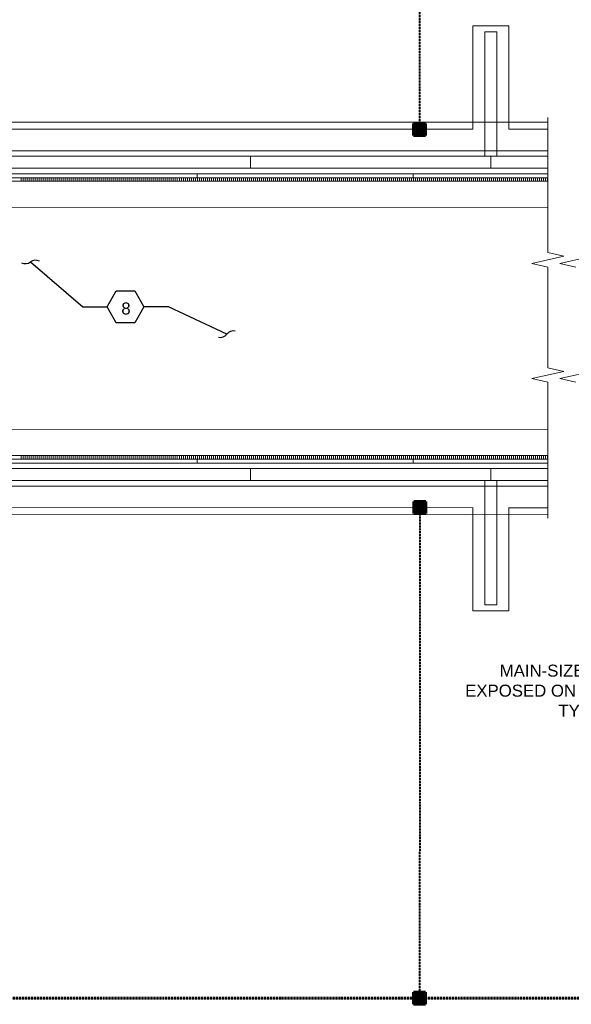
# Model space of a CAD drawing. Header units: inches. Extents: x 0 to 21849, y 0 to 20143.
# Tile 3 of 15: x 2109 to 2660, y 1296 to 2279. Entities that reach past the tile are written whole.
import ezdxf
from ezdxf import colors
from ezdxf.entities.mleader import LeaderData, LeaderLine
from ezdxf.math import Vec2, Vec3

# ---------------------------------------------------------------- set-up
doc = ezdxf.new("R2010")
doc.units = ezdxf.units.IN
doc.header["$MEASUREMENT"] = 0
doc.linetypes.add('DASHED2', pattern=[0.375, 0.25, -0.125])
for name, color, linetype, lineweight in [('E-ANNO-TEXT', 7, 'Continuous', 25), ('E-GRND-CIRC', 95, 'DASHED2', 60), ('E-LPS-ISO', 7, 'DASHED2', 40), ('S-101 Foundation Plan [E-101-A Reference]$0$E-REFERENCE', 253, 'Continuous', 9)]:
    doc.layers.add(name, color=color, linetype=linetype, lineweight=lineweight)
doc.layers.add('G-PLAN-OTLN', color=6, linetype='Continuous', lineweight=35, true_color=0xff00ff)
doc.styles.get("Standard").update_dxf_attribs({"font": 'arial.ttf'})

# ---------------------------------------------------------------- blocks, each defined once
blk = doc.blocks.new('_Integral')
at = {"color": 0, "linetype": 'ByBlock', "lineweight": -2}
for centre, start, end in [((0.445, -0.091), 102, 168), ((-0.445, 0.091), 282, 348)]:
    blk.add_arc(centre, 0.454, start, end, dxfattribs=at)
blk = doc.blocks.new('S-101 Foundation Plan [E-101-A Reference]')
at = {"layer": 'S-101 Foundation Plan [E-101-A Reference]$0$E-REFERENCE', "color": 9}
for p, q in [((306.43, 735.97), (306.43, 839.33)), ((306.43, 839.33), (342.43, 839.33)), ((342.43, 735.96), (342.43, 839.33)), ((318.43, 709.14), (318.43, 833.33)), ((318.43, 833.33), (330.43, 833.33)), ((330.43, 709.14), (330.43, 833.33)), ((381.46, 747.85), (381.46, 633.29)), ((298.93, 742.97), (-395.57, 743.14)), ((298.93, 742.97), (381.46, 743.04)), ((306.43, 735.97), (-311.57, 736.14)), ((381.47, 735.94), (342.43, 735.96)), ((-395.57, 714.64), (318.43, 714.46)), ((381.46, 709.14), (-395.57, 709.14)), ((84.43, 697.14), (84.43, 709.14)), ((318.43, 714.46), (330.43, 714.46)), ((324.43, 697.14), (324.43, 709.14)), ((330.43, 714.46), (381.47, 714.44)), ((-395.57, 697.14), (381.46, 697.14)), ((381.47, 691.44), (-395.57, 691.64)), ((30.93, 691.59), (30.93, 687.64)), ((246.93, 691.59), (246.93, 687.64)), ((381.46, 687.64), (-352.07, 687.64)), ((381.46, 684.14), (-352.07, 684.14)), ((-431.57, 658.14), (381.47, 657.94)), ((381.46, 633.29), (381.46, 612.84)), ((381.46, 612.84), (397.46, 609.21)), ((397.46, 609.21), (365.47, 601.94)), ((365.47, 601.94), (381.46, 598.3)), ((425.47, 609.21), (393.47, 601.94)), ((393.47, 601.94), (409.47, 598.3)), ((381.46, 598.3), (381.46, 525.54)), ((381.46, 525.54), (381.46, 518.27)), ((381.46, 518.27), (381.46, 497.82)), ((397.46, 494.18), (365.47, 486.91)), ((381.46, 497.82), (397.46, 494.18)), ((425.47, 494.18), (393.47, 486.91)), ((365.47, 486.91), (381.46, 483.27)), ((381.46, 483.27), (381.46, 347.56)), ((393.47, 486.91), (409.47, 483.27)), ((381.47, 435.94), (-431.57, 436.14)), ((381.46, 410.14), (-352.07, 410.14)), ((381.46, 406.64), (-352.07, 406.64)), ((30.93, 406.64), (30.93, 402.59)), ((246.93, 406.64), (246.93, 402.59)), ((-395.57, 402.64), (381.47, 402.44)), ((381.46, 397.14), (-395.57, 397.14)), ((84.43, 385.14), (84.43, 397.14)), ((324.43, 385.14), (324.43, 397.14)), ((-395.57, 385.14), (381.46, 385.14)), ((318.43, 385.14), (318.43, 260.95)), ((330.43, 385.14), (330.43, 260.95)), ((318.43, 379.46), (-395.57, 379.64)), ((318.43, 379.46), (330.43, 379.46)), ((381.47, 379.44), (330.43, 379.46)), ((-311.57, 358.14), (306.43, 357.97)), ((306.43, 358.31), (306.43, 254.95)), ((342.43, 358.32), (342.43, 254.95)), ((342.43, 357.96), (381.47, 357.94)), ((298.93, 350.97), (-395.57, 351.14)), ((298.93, 350.97), (381.46, 351.23)), ((318.43, 260.95), (330.43, 260.95)), ((306.43, 254.95), (342.43, 254.95))]:
    blk.add_line(p, q, dxfattribs=at)
at = {"layer": 'S-101 Foundation Plan [E-101-A Reference]$0$E-REFERENCE', "color": 9, "linetype": 'Continuous'}
for p, q in [((-144.82, 684.14), (-144.82, 687.64)), ((-142.82, 684.14), (-142.82, 687.64)), ((-140.82, 684.14), (-140.82, 687.64)), ((-138.82, 684.14), (-138.82, 687.64)), ((-136.82, 684.14), (-136.82, 687.64)), ((-134.82, 684.14), (-134.82, 687.64)), ((-132.82, 684.14), (-132.82, 687.64)), ((-130.82, 684.14), (-130.82, 687.64)), ((-128.82, 684.14), (-128.82, 687.64)), ((-126.82, 684.14), (-126.82, 687.64)), ((-124.82, 684.14), (-124.82, 687.64)), ((-122.82, 684.14), (-122.82, 687.64)), ((-120.82, 684.14), (-120.82, 687.64)), ((-118.82, 684.14), (-118.82, 687.64)), ((-116.82, 684.14), (-116.82, 687.64)), ((-114.82, 684.14), (-114.82, 687.64)), ((-112.82, 684.14), (-112.82, 687.64)), ((-110.82, 684.14), (-110.82, 687.64)), ((-108.82, 684.14), (-108.82, 687.64)), ((-106.82, 684.14), (-106.82, 687.64)), ((-104.82, 684.14), (-104.82, 687.64)), ((-102.82, 684.14), (-102.82, 687.64)), ((-100.82, 684.14), (-100.82, 687.64)), ((-98.82, 684.14), (-98.82, 687.64)), ((-96.82, 684.14), (-96.82, 687.64)), ((-94.82, 684.14), (-94.82, 687.64)), ((-92.82, 684.14), (-92.82, 687.64)), ((-90.82, 684.14), (-90.82, 687.64)), ((-88.82, 684.14), (-88.82, 687.64)), ((-86.82, 684.14), (-86.82, 687.64)), ((-84.82, 684.14), (-84.82, 687.64)), ((-82.82, 684.14), (-82.82, 687.64)), ((-80.82, 684.14), (-80.82, 687.64)), ((-78.82, 684.14), (-78.82, 687.64)), ((-76.82, 684.14), (-76.82, 687.64)), ((-74.82, 684.14), (-74.82, 687.64)), ((-72.82, 684.14), (-72.82, 687.64)), ((-70.82, 684.14), (-70.82, 687.64)), ((-68.82, 684.14), (-68.82, 687.64)), ((-66.82, 684.14), (-66.82, 687.64)), ((-64.82, 684.14), (-64.82, 687.64)), ((-62.82, 684.14), (-62.82, 687.64)), ((-60.82, 684.14), (-60.82, 687.64)), ((-58.82, 684.14), (-58.82, 687.64)), ((-56.82, 684.14), (-56.82, 687.64)), ((-54.82, 684.14), (-54.82, 687.64)), ((-52.82, 684.14), (-52.82, 687.64)), ((-50.82, 684.14), (-50.82, 687.64)), ((-48.82, 684.14), (-48.82, 687.64)), ((-46.82, 684.14), (-46.82, 687.64)), ((-44.82, 684.14), (-44.82, 687.64)), ((-42.82, 684.14), (-42.82, 687.64)), ((-40.82, 684.14), (-40.82, 687.64)), ((-38.82, 684.14), (-38.82, 687.64)), ((-36.82, 684.14), (-36.82, 687.64)), ((-34.82, 684.14), (-34.82, 687.64)), ((-32.82, 684.14), (-32.82, 687.64)), ((-30.82, 684.14), (-30.82, 687.64)), ((-28.82, 684.14), (-28.82, 687.64)), ((-26.82, 684.14), (-26.82, 687.64)), ((-24.82, 684.14), (-24.82, 687.64)), ((-22.82, 684.14), (-22.82, 687.64)), ((-20.82, 684.14), (-20.82, 687.64)), ((-18.82, 684.14), (-18.82, 687.64)), ((-16.82, 684.14), (-16.82, 687.64)), ((-14.82, 684.14), (-14.82, 687.64)), ((-12.82, 684.14), (-12.82, 687.64)), ((-10.82, 684.14), (-10.82, 687.64)), ((-8.82, 684.14), (-8.82, 687.64)), ((-6.82, 684.14), (-6.82, 687.64)), ((-4.82, 684.14), (-4.82, 687.64)), ((-2.82, 684.14), (-2.82, 687.64)), ((-0.82, 684.14), (-0.82, 687.64)), ((1.18, 684.14), (1.18, 687.64)), ((3.18, 684.14), (3.18, 687.64)), ((5.18, 684.14), (5.18, 687.64)), ((7.18, 684.14), (7.18, 687.64)), ((9.18, 684.14), (9.18, 687.64)), ((11.18, 684.14), (11.18, 687.64)), ((13.18, 684.14), (13.18, 687.64)), ((15.18, 684.14), (15.18, 687.64)), ((17.18, 684.14), (17.18, 687.64)), ((19.18, 684.14), (19.18, 687.64)), ((21.18, 684.14), (21.18, 687.64)), ((23.18, 684.14), (23.18, 687.64)), ((25.18, 684.14), (25.18, 687.64)), ((27.18, 684.14), (27.18, 687.64)), ((29.18, 684.14), (29.18, 687.64)), ((31.18, 684.14), (31.18, 687.64)), ((33.18, 684.14), (33.18, 687.64)), ((35.18, 684.14), (35.18, 687.64)), ((37.18, 684.14), (37.18, 687.64)), ((39.18, 684.14), (39.18, 687.64)), ((41.18, 684.14), (41.18, 687.64)), ((43.18, 684.14), (43.18, 687.64)), ((45.18, 684.14), (45.18, 687.64)), ((47.18, 684.14), (47.18, 687.64)), ((49.18, 684.14), (49.18, 687.64)), ((51.18, 684.14), (51.18, 687.64)), ((53.18, 684.14), (53.18, 687.64)), ((55.18, 684.14), (55.18, 687.64)), ((57.18, 684.14), (57.18, 687.64)), ((59.18, 684.14), (59.18, 687.64)), ((61.18, 684.14), (61.18, 687.64)), ((63.18, 684.14), (63.18, 687.64)), ((65.18, 684.14), (65.18, 687.64)), ((67.18, 684.14), (67.18, 687.64)), ((69.18, 684.14), (69.18, 687.64)), ((71.18, 684.14), (71.18, 687.64)), ((73.18, 684.14), (73.18, 687.64)), ((75.18, 684.14), (75.18, 687.64)), ((77.18, 684.14), (77.18, 687.64)), ((79.18, 684.14), (79.18, 687.64)), ((81.18, 684.14), (81.18, 687.64)), ((83.18, 684.14), (83.18, 687.64)), ((85.18, 684.14), (85.18, 687.64)), ((87.18, 684.14), (87.18, 687.64)), ((89.18, 684.14), (89.18, 687.64)), ((91.18, 684.14), (91.18, 687.64)), ((93.18, 684.14), (93.18, 687.64)), ((95.18, 684.14), (95.18, 687.64)), ((97.18, 684.14), (97.18, 687.64)), ((99.18, 684.14), (99.18, 687.64)), ((101.18, 684.14), (101.18, 687.64)), ((103.18, 684.14), (103.18, 687.64)), ((105.18, 684.14), (105.18, 687.64)), ((107.18, 684.14), (107.18, 687.64)), ((109.18, 684.14), (109.18, 687.64)), ((111.18, 684.14), (111.18, 687.64)), ((113.18, 684.14), (113.18, 687.64)), ((115.18, 684.14), (115.18, 687.64)), ((117.18, 684.14), (117.18, 687.64)), ((119.18, 684.14), (119.18, 687.64)), ((121.18, 684.14), (121.18, 687.64)), ((123.18, 684.14), (123.18, 687.64)), ((125.18, 684.14), (125.18, 687.64)), ((127.18, 684.14), (127.18, 687.64)), ((129.18, 684.14), (129.18, 687.64)), ((131.18, 684.14), (131.18, 687.64)), ((133.18, 684.14), (133.18, 687.64)), ((135.18, 684.14), (135.18, 687.64)), ((137.18, 684.14), (137.18, 687.64)), ((139.18, 684.14), (139.18, 687.64)), ((141.18, 684.14), (141.18, 687.64)), ((143.18, 684.14), (143.18, 687.64)), ((145.18, 684.14), (145.18, 687.64)), ((147.18, 684.14), (147.18, 687.64)), ((149.18, 684.14), (149.18, 687.64)), ((151.18, 684.14), (151.18, 687.64)), ((153.18, 684.14), (153.18, 687.64)), ((155.18, 684.14), (155.18, 687.64)), ((157.18, 684.14), (157.18, 687.64)), ((159.18, 684.14), (159.18, 687.64)), ((161.18, 684.14), (161.18, 687.64)), ((163.18, 684.14), (163.18, 687.64)), ((165.18, 684.14), (165.18, 687.64)), ((167.18, 684.14), (167.18, 687.64)), ((169.18, 684.14), (169.18, 687.64)), ((171.18, 684.14), (171.18, 687.64)), ((173.18, 684.14), (173.18, 687.64)), ((175.18, 684.14), (175.18, 687.64)), ((177.18, 684.14), (177.18, 687.64)), ((179.18, 684.14), (179.18, 687.64)), ((181.18, 684.14), (181.18, 687.64)), ((183.18, 684.14), (183.18, 687.64)), ((185.18, 684.14), (185.18, 687.64)), ((187.18, 684.14), (187.18, 687.64)), ((189.18, 684.14), (189.18, 687.64)), ((191.18, 684.14), (191.18, 687.64)), ((193.18, 684.14), (193.18, 687.64)), ((195.18, 684.14), (195.18, 687.64)), ((197.18, 684.14), (197.18, 687.64)), ((199.18, 684.14), (199.18, 687.64)), ((201.18, 684.14), (201.18, 687.64)), ((203.18, 684.14), (203.18, 687.64)), ((205.18, 684.14), (205.18, 687.64)), ((207.18, 684.14), (207.18, 687.64)), ((209.18, 684.14), (209.18, 687.64)), ((211.18, 684.14), (211.18, 687.64)), ((213.18, 684.14), (213.18, 687.64)), ((215.18, 684.14), (215.18, 687.64)), ((217.18, 684.14), (217.18, 687.64)), ((219.18, 684.14), (219.18, 687.64)), ((221.18, 684.14), (221.18, 687.64)), ((223.18, 684.14), (223.18, 687.64)), ((225.18, 684.14), (225.18, 687.64)), ((227.18, 684.14), (227.18, 687.64)), ((229.18, 684.14), (229.18, 687.64)), ((231.18, 684.14), (231.18, 687.64)), ((233.18, 684.14), (233.18, 687.64)), ((235.18, 684.14), (235.18, 687.64)), ((237.18, 684.14), (237.18, 687.64)), ((239.18, 684.14), (239.18, 687.64)), ((241.18, 684.14), (241.18, 687.64)), ((243.18, 684.14), (243.18, 687.64)), ((245.18, 684.14), (245.18, 687.64)), ((247.18, 684.14), (247.18, 687.64)), ((249.18, 684.14), (249.18, 687.64)), ((251.18, 684.14), (251.18, 687.64)), ((253.18, 684.14), (253.18, 687.64)), ((255.18, 684.14), (255.18, 687.64)), ((257.18, 684.14), (257.18, 687.64)), ((259.18, 684.14), (259.18, 687.64)), ((261.18, 684.14), (261.18, 687.64)), ((263.18, 684.14), (263.18, 687.64)), ((265.18, 684.14), (265.18, 687.64)), ((267.18, 684.14), (267.18, 687.64)), ((269.18, 684.14), (269.18, 687.64)), ((271.18, 684.14), (271.18, 687.64)), ((273.18, 684.14), (273.18, 687.64)), ((275.18, 684.14), (275.18, 687.64)), ((277.18, 684.14), (277.18, 687.64)), ((279.18, 684.14), (279.18, 687.64)), ((281.18, 684.14), (281.18, 687.64)), ((283.18, 684.14), (283.18, 687.64)), ((285.18, 684.14), (285.18, 687.64)), ((287.18, 684.14), (287.18, 687.64)), ((289.18, 684.14), (289.18, 687.64)), ((291.18, 684.14), (291.18, 687.64)), ((293.18, 684.14), (293.18, 687.64)), ((295.18, 684.14), (295.18, 687.64)), ((297.18, 684.14), (297.18, 687.64)), ((299.18, 684.14), (299.18, 687.64)), ((301.18, 684.14), (301.18, 687.64)), ((303.18, 684.14), (303.18, 687.64)), ((305.18, 684.14), (305.18, 687.64)), ((307.18, 684.14), (307.18, 687.64)), ((309.18, 684.14), (309.18, 687.64)), ((311.18, 684.14), (311.18, 687.64)), ((313.18, 684.14), (313.18, 687.64)), ((315.18, 684.14), (315.18, 687.64)), ((317.18, 684.14), (317.18, 687.64)), ((319.18, 684.14), (319.18, 687.64)), ((321.18, 684.14), (321.18, 687.64)), ((323.18, 684.14), (323.18, 687.64)), ((325.18, 684.14), (325.18, 687.64)), ((327.18, 684.14), (327.18, 687.64)), ((329.18, 684.14), (329.18, 687.64)), ((331.18, 684.14), (331.18, 687.64)), ((333.18, 684.14), (333.18, 687.64)), ((335.18, 684.14), (335.18, 687.64)), ((337.18, 684.14), (337.18, 687.64)), ((339.18, 684.14), (339.18, 687.64)), ((341.18, 684.14), (341.18, 687.64)), ((343.18, 684.14), (343.18, 687.64)), ((345.18, 684.14), (345.18, 687.64)), ((347.18, 684.14), (347.18, 687.64)), ((349.18, 684.14), (349.18, 687.64)), ((351.18, 684.14), (351.18, 687.64)), ((353.18, 684.14), (353.18, 687.64)), ((355.18, 684.14), (355.18, 687.64)), ((357.18, 684.14), (357.18, 687.64)), ((359.18, 684.14), (359.18, 687.64)), ((361.18, 684.14), (361.18, 687.64)), ((363.18, 684.14), (363.18, 687.64)), ((365.18, 684.14), (365.18, 687.64)), ((367.18, 684.14), (367.18, 687.64)), ((369.18, 684.14), (369.18, 687.64)), ((371.18, 684.14), (371.18, 687.64)), ((373.18, 684.14), (373.18, 687.64)), ((375.18, 684.14), (375.18, 687.64)), ((377.18, 684.14), (377.18, 687.64)), ((379.18, 684.14), (379.18, 687.64)), ((381.18, 684.14), (381.18, 687.64)), ((-144.82, 406.64), (-144.82, 410.14)), ((-142.82, 406.64), (-142.82, 410.14)), ((-140.82, 406.64), (-140.82, 410.14)), ((-138.82, 406.64), (-138.82, 410.14)), ((-136.82, 406.64), (-136.82, 410.14)), ((-134.82, 406.64), (-134.82, 410.14)), ((-132.82, 406.64), (-132.82, 410.14)), ((-130.82, 406.64), (-130.82, 410.14)), ((-128.82, 406.64), (-128.82, 410.14)), ((-126.82, 406.64), (-126.82, 410.14)), ((-124.82, 406.64), (-124.82, 410.14)), ((-122.82, 406.64), (-122.82, 410.14)), ((-120.82, 406.64), (-120.82, 410.14)), ((-118.82, 406.64), (-118.82, 410.14)), ((-116.82, 406.64), (-116.82, 410.14)), ((-114.82, 406.64), (-114.82, 410.14)), ((-112.82, 406.64), (-112.82, 410.14)), ((-110.82, 406.64), (-110.82, 410.14)), ((-108.82, 406.64), (-108.82, 410.14)), ((-106.82, 406.64), (-106.82, 410.14)), ((-104.82, 406.64), (-104.82, 410.14)), ((-102.82, 406.64), (-102.82, 410.14)), ((-100.82, 406.64), (-100.82, 410.14)), ((-98.82, 406.64), (-98.82, 410.14)), ((-96.82, 406.64), (-96.82, 410.14)), ((-94.82, 406.64), (-94.82, 410.14)), ((-92.82, 406.64), (-92.82, 410.14)), ((-90.82, 406.64), (-90.82, 410.14)), ((-88.82, 406.64), (-88.82, 410.14)), ((-86.82, 406.64), (-86.82, 410.14)), ((-84.82, 406.64), (-84.82, 410.14)), ((-82.82, 406.64), (-82.82, 410.14)), ((-80.82, 406.64), (-80.82, 410.14)), ((-78.82, 406.64), (-78.82, 410.14)), ((-76.82, 406.64), (-76.82, 410.14)), ((-74.82, 406.64), (-74.82, 410.14)), ((-72.82, 406.64), (-72.82, 410.14)), ((-70.82, 406.64), (-70.82, 410.14)), ((-68.82, 406.64), (-68.82, 410.14)), ((-66.82, 406.64), (-66.82, 410.14)), ((-64.82, 406.64), (-64.82, 410.14)), ((-62.82, 406.64), (-62.82, 410.14)), ((-60.82, 406.64), (-60.82, 410.14)), ((-58.82, 406.64), (-58.82, 410.14)), ((-56.82, 406.64), (-56.82, 410.14)), ((-54.82, 406.64), (-54.82, 410.14)), ((-52.82, 406.64), (-52.82, 410.14)), ((-50.82, 406.64), (-50.82, 410.14)), ((-48.82, 406.64), (-48.82, 410.14)), ((-46.82, 406.64), (-46.82, 410.14)), ((-44.82, 406.64), (-44.82, 410.14)), ((-42.82, 406.64), (-42.82, 410.14)), ((-40.82, 406.64), (-40.82, 410.14)), ((-38.82, 406.64), (-38.82, 410.14)), ((-36.82, 406.64), (-36.82, 410.14)), ((-34.82, 406.64), (-34.82, 410.14)), ((-32.82, 406.64), (-32.82, 410.14)), ((-30.82, 406.64), (-30.82, 410.14)), ((-28.82, 406.64), (-28.82, 410.14)), ((-26.82, 406.64), (-26.82, 410.14)), ((-24.82, 406.64), (-24.82, 410.14)), ((-22.82, 406.64), (-22.82, 410.14)), ((-20.82, 406.64), (-20.82, 410.14)), ((-18.82, 406.64), (-18.82, 410.14)), ((-16.82, 406.64), (-16.82, 410.14)), ((-14.82, 406.64), (-14.82, 410.14)), ((-12.82, 406.64), (-12.82, 410.14)), ((-10.82, 406.64), (-10.82, 410.14)), ((-8.82, 406.64), (-8.82, 410.14)), ((-6.82, 406.64), (-6.82, 410.14)), ((-4.82, 406.64), (-4.82, 410.14)), ((-2.82, 406.64), (-2.82, 410.14)), ((-0.82, 406.64), (-0.82, 410.14)), ((1.18, 406.64), (1.18, 410.14)), ((3.18, 406.64), (3.18, 410.14)), ((5.18, 406.64), (5.18, 410.14)), ((7.18, 406.64), (7.18, 410.14)), ((9.18, 406.64), (9.18, 410.14)), ((11.18, 406.64), (11.18, 410.14)), ((13.18, 406.64), (13.18, 410.14)), ((15.18, 406.64), (15.18, 410.14)), ((17.18, 406.64), (17.18, 410.14)), ((19.18, 406.64), (19.18, 410.14)), ((21.18, 406.64), (21.18, 410.14)), ((23.18, 406.64), (23.18, 410.14)), ((25.18, 406.64), (25.18, 410.14)), ((27.18, 406.64), (27.18, 410.14)), ((29.18, 406.64), (29.18, 410.14)), ((31.18, 406.64), (31.18, 410.14)), ((33.18, 406.64), (33.18, 410.14)), ((35.18, 406.64), (35.18, 410.14)), ((37.18, 406.64), (37.18, 410.14)), ((39.18, 406.64), (39.18, 410.14)), ((41.18, 406.64), (41.18, 410.14)), ((43.18, 406.64), (43.18, 410.14)), ((45.18, 406.64), (45.18, 410.14)), ((47.18, 406.64), (47.18, 410.14)), ((49.18, 406.64), (49.18, 410.14)), ((51.18, 406.64), (51.18, 410.14)), ((53.18, 406.64), (53.18, 410.14)), ((55.18, 406.64), (55.18, 410.14)), ((57.18, 406.64), (57.18, 410.14)), ((59.18, 406.64), (59.18, 410.14)), ((61.18, 406.64), (61.18, 410.14)), ((63.18, 406.64), (63.18, 410.14)), ((65.18, 406.64), (65.18, 410.14)), ((67.18, 406.64), (67.18, 410.14)), ((69.18, 406.64), (69.18, 410.14)), ((71.18, 406.64), (71.18, 410.14)), ((73.18, 406.64), (73.18, 410.14)), ((75.18, 406.64), (75.18, 410.14)), ((77.18, 406.64), (77.18, 410.14)), ((79.18, 406.64), (79.18, 410.14)), ((81.18, 406.64), (81.18, 410.14)), ((83.18, 406.64), (83.18, 410.14)), ((85.18, 406.64), (85.18, 410.14)), ((87.18, 406.64), (87.18, 410.14)), ((89.18, 406.64), (89.18, 410.14)), ((91.18, 406.64), (91.18, 410.14)), ((93.18, 406.64), (93.18, 410.14)), ((95.18, 406.64), (95.18, 410.14)), ((97.18, 406.64), (97.18, 410.14)), ((99.18, 406.64), (99.18, 410.14)), ((101.18, 406.64), (101.18, 410.14)), ((103.18, 406.64), (103.18, 410.14)), ((105.18, 406.64), (105.18, 410.14)), ((107.18, 406.64), (107.18, 410.14)), ((109.18, 406.64), (109.18, 410.14)), ((111.18, 406.64), (111.18, 410.14)), ((113.18, 406.64), (113.18, 410.14)), ((115.18, 406.64), (115.18, 410.14)), ((117.18, 406.64), (117.18, 410.14)), ((119.18, 406.64), (119.18, 410.14)), ((121.18, 406.64), (121.18, 410.14)), ((123.18, 406.64), (123.18, 410.14)), ((125.18, 406.64), (125.18, 410.14)), ((127.18, 406.64), (127.18, 410.14)), ((129.18, 406.64), (129.18, 410.14)), ((131.18, 406.64), (131.18, 410.14)), ((133.18, 406.64), (133.18, 410.14)), ((135.18, 406.64), (135.18, 410.14)), ((137.18, 406.64), (137.18, 410.14)), ((139.18, 406.64), (139.18, 410.14)), ((141.18, 406.64), (141.18, 410.14)), ((143.18, 406.64), (143.18, 410.14)), ((145.18, 406.64), (145.18, 410.14)), ((147.18, 406.64), (147.18, 410.14)), ((149.18, 406.64), (149.18, 410.14)), ((151.18, 406.64), (151.18, 410.14)), ((153.18, 406.64), (153.18, 410.14)), ((155.18, 406.64), (155.18, 410.14)), ((157.18, 406.64), (157.18, 410.14)), ((159.18, 406.64), (159.18, 410.14)), ((161.18, 406.64), (161.18, 410.14)), ((163.18, 406.64), (163.18, 410.14)), ((165.18, 406.64), (165.18, 410.14)), ((167.18, 406.64), (167.18, 410.14)), ((169.18, 406.64), (169.18, 410.14)), ((171.18, 406.64), (171.18, 410.14)), ((173.18, 406.64), (173.18, 410.14)), ((175.18, 406.64), (175.18, 410.14)), ((177.18, 406.64), (177.18, 410.14)), ((179.18, 406.64), (179.18, 410.14)), ((181.18, 406.64), (181.18, 410.14)), ((183.18, 406.64), (183.18, 410.14)), ((185.18, 406.64), (185.18, 410.14)), ((187.18, 406.64), (187.18, 410.14)), ((189.18, 406.64), (189.18, 410.14)), ((191.18, 406.64), (191.18, 410.14)), ((193.18, 406.64), (193.18, 410.14)), ((195.18, 406.64), (195.18, 410.14)), ((197.18, 406.64), (197.18, 410.14)), ((199.18, 406.64), (199.18, 410.14)), ((201.18, 406.64), (201.18, 410.14)), ((203.18, 406.64), (203.18, 410.14)), ((205.18, 406.64), (205.18, 410.14)), ((207.18, 406.64), (207.18, 410.14)), ((209.18, 406.64), (209.18, 410.14)), ((211.18, 406.64), (211.18, 410.14)), ((213.18, 406.64), (213.18, 410.14)), ((215.18, 406.64), (215.18, 410.14)), ((217.18, 406.64), (217.18, 410.14)), ((219.18, 406.64), (219.18, 410.14)), ((221.18, 406.64), (221.18, 410.14)), ((223.18, 406.64), (223.18, 410.14)), ((225.18, 406.64), (225.18, 410.14)), ((227.18, 406.64), (227.18, 410.14)), ((229.18, 406.64), (229.18, 410.14)), ((231.18, 406.64), (231.18, 410.14)), ((233.18, 406.64), (233.18, 410.14)), ((235.18, 406.64), (235.18, 410.14)), ((237.18, 406.64), (237.18, 410.14)), ((239.18, 406.64), (239.18, 410.14)), ((241.18, 406.64), (241.18, 410.14)), ((243.18, 406.64), (243.18, 410.14)), ((245.18, 406.64), (245.18, 410.14)), ((247.18, 406.64), (247.18, 410.14)), ((249.18, 406.64), (249.18, 410.14)), ((251.18, 406.64), (251.18, 410.14)), ((253.18, 406.64), (253.18, 410.14)), ((255.18, 406.64), (255.18, 410.14)), ((257.18, 406.64), (257.18, 410.14)), ((259.18, 406.64), (259.18, 410.14)), ((261.18, 406.64), (261.18, 410.14)), ((263.18, 406.64), (263.18, 410.14)), ((265.18, 406.64), (265.18, 410.14)), ((267.18, 406.64), (267.18, 410.14)), ((269.18, 406.64), (269.18, 410.14)), ((271.18, 406.64), (271.18, 410.14)), ((273.18, 406.64), (273.18, 410.14)), ((275.18, 406.64), (275.18, 410.14)), ((277.18, 406.64), (277.18, 410.14)), ((279.18, 406.64), (279.18, 410.14)), ((281.18, 406.64), (281.18, 410.14)), ((283.18, 406.64), (283.18, 410.14)), ((285.18, 406.64), (285.18, 410.14)), ((287.18, 406.64), (287.18, 410.14)), ((289.18, 406.64), (289.18, 410.14)), ((291.18, 406.64), (291.18, 410.14)), ((293.18, 406.64), (293.18, 410.14)), ((295.18, 406.64), (295.18, 410.14)), ((297.18, 406.64), (297.18, 410.14)), ((299.18, 406.64), (299.18, 410.14)), ((301.18, 406.64), (301.18, 410.14)), ((303.18, 406.64), (303.18, 410.14)), ((305.18, 406.64), (305.18, 410.14)), ((307.18, 406.64), (307.18, 410.14)), ((309.18, 406.64), (309.18, 410.14)), ((311.18, 406.64), (311.18, 410.14)), ((313.18, 406.64), (313.18, 410.14)), ((315.18, 406.64), (315.18, 410.14)), ((317.18, 406.64), (317.18, 410.14)), ((319.18, 406.64), (319.18, 410.14)), ((321.18, 406.64), (321.18, 410.14)), ((323.18, 406.64), (323.18, 410.14)), ((325.18, 406.64), (325.18, 410.14)), ((327.18, 406.64), (327.18, 410.14)), ((329.18, 406.64), (329.18, 410.14)), ((331.18, 406.64), (331.18, 410.14)), ((333.18, 406.64), (333.18, 410.14)), ((335.18, 406.64), (335.18, 410.14)), ((337.18, 406.64), (337.18, 410.14)), ((339.18, 406.64), (339.18, 410.14)), ((341.18, 406.64), (341.18, 410.14)), ((343.18, 406.64), (343.18, 410.14)), ((345.18, 406.64), (345.18, 410.14)), ((347.18, 406.64), (347.18, 410.14)), ((349.18, 406.64), (349.18, 410.14)), ((351.18, 406.64), (351.18, 410.14)), ((353.18, 406.64), (353.18, 410.14)), ((355.18, 406.64), (355.18, 410.14)), ((357.18, 406.64), (357.18, 410.14)), ((359.18, 406.64), (359.18, 410.14)), ((361.18, 406.64), (361.18, 410.14)), ((363.18, 406.64), (363.18, 410.14)), ((365.18, 406.64), (365.18, 410.14)), ((367.18, 406.64), (367.18, 410.14)), ((369.18, 406.64), (369.18, 410.14)), ((371.18, 406.64), (371.18, 410.14)), ((373.18, 406.64), (373.18, 410.14)), ((375.18, 406.64), (375.18, 410.14)), ((377.18, 406.64), (377.18, 410.14)), ((379.18, 406.64), (379.18, 410.14)), ((381.18, 406.64), (381.18, 410.14))]:
    blk.add_line(p, q, dxfattribs=at)
at = {"layer": 'S-101 Foundation Plan [E-101-A Reference]$0$E-REFERENCE', "color": 9}
for points in [[(-352.07, 687.64), (381.46, 687.64), (381.46, 684.14), (-352.07, 684.14)], [(-352.07, 684.14), (381.46, 684.14), (381.46, 687.64), (-352.07, 687.64)], [(-352.07, 406.64), (381.46, 406.64), (381.46, 410.14), (-352.07, 410.14)]]:
    blk.add_3dface(points, dxfattribs=at)

msp = doc.modelspace()

# ---------------------------------------------------------------- hatches: boundary and pattern name
at = {"layer": 'E-GRND-CIRC', "linetype": 'Continuous'}
h = msp.add_hatch(color=0, dxfattribs=at)
h.dxf.hatch_style = 1
h.paths.add_polyline_path([(2514.33, 2163.7), (2514.33, 2175.7), (2502.33, 2175.7), (2502.33, 2163.7)])
h = msp.add_hatch(color=0, dxfattribs=at)
h.dxf.hatch_style = 1
h.paths.add_polyline_path([(2514.44, 1786), (2514.44, 1798), (2502.44, 1798), (2502.44, 1786)])
h = msp.add_hatch(color=0, dxfattribs=at)
h.dxf.hatch_style = 1
h.paths.add_polyline_path([(2514.33, 1295.85), (2514.33, 1307.85), (2502.33, 1307.85), (2502.33, 1295.85)])
at = {"layer": 'E-LPS-ISO', "linetype": 'Continuous'}
h = msp.add_hatch(dxfattribs=at)
h.set_pattern_fill('AR-CONC', color=0, scale=6)
h.set_pattern_definition([(50, (0, 0), (43.0356, -3.76513), [4.5, -49.5]), (355, (0, 0), (-8.3251, 45.1315), [3.6, -39.6]), (100.4514, (3.586, -0.314), (34.71053, 41.3664), [3.8244, -42.0685]), (46.1842, (0, 12), (64.0345, -9.9312), [6.75, -74.25]), (96.6356, (5.336, 11.17), (56.0797, 58.4471), [5.7366, -63.1028]), (351.1842, (0, 12), (56.0797, 58.4471), [5.4, -59.4]), (21, (6, 9), (35.81442, -24.15713), [4.5, -49.5]), (326, (6, 9), (14.5989, 43.509), [3.6, -39.6]), (71.4514, (8.985, 6.987), (50.41334, 19.35187), [3.8244, -42.0685]), (37.5, (0, 0), (0.72959, 19.97363), [0, -39.12, 0, -40.2, 0, -39.75]), (7.5, (0, 0), (15.78417, 23.6647), [0, -22.92, 0, -38.22, 0, -15.15]), (327.5, (-13.38, 0), (32.02935, -1.35329), [0, -15, 0, -46.8, 0, -62.1]), (317.5, (-19.38, 0), (34.99117, 6.0063), [0, -19.5, 0, -31.08, 0, -44.1])])
h.paths.add_polyline_path([(2417.93, 2019.58), (2412.39, 2021.81), (2405.69, 2017.92), (2417.93, 2012.98)])
h.paths.add_polyline_path([(2412.39, 2021.81), (2405.69, 2024.52), (2405.69, 2017.92)])
h.paths.add_polyline_path([(2429.34, 2019.61), (2422.64, 2022.31), (2417.93, 2019.58), (2417.93, 2012.98)])
h.paths.add_polyline_path([(2429.34, 2026.21), (2422.64, 2022.31), (2429.34, 2019.61)])

# ---------------------------------------------------------------- linework, layer by layer
at = {"layer": 'E-ANNO-TEXT', "color": 0}
for p, q in [((2171.7, 1992.53), (2195.95, 1992.53)), ((2257.27, 1992.53), (2232.87, 1992.53))]:
    msp.add_line(p, q, dxfattribs=at)
for points in [[(2119.46, 2037.29), (2171.7, 1992.53)], [(2315.66, 1965.17), (2257.27, 1992.53)]]:
    msp.add_lwpolyline(points, dxfattribs=at)
msp.add_lwpolyline([(2223.64, 1976.54), (2205.18, 1976.54), (2195.95, 1992.53), (2205.18, 2008.52), (2223.64, 2008.52), (2232.87, 1992.53)], close=True, dxfattribs=at)
at = {"layer": 'E-GRND-CIRC', "color": 0, "lineweight": 40}
for p, q in [((2508.44, 2659.96), (2508.33, 2169.81)), ((2508.44, 1792.12), (2508.33, 1301.96))]:
    msp.add_line(p, q, dxfattribs=at)
at = {"layer": 'E-GRND-CIRC', "color": 0, "linetype": 'Continuous'}
for p, q in [((2502.33, 2175.7), (2514.33, 2175.7)), ((2502.33, 2163.7), (2502.33, 2175.7)), ((2514.33, 2175.7), (2514.33, 2163.7)), ((2514.33, 2163.7), (2502.33, 2163.7)), ((2502.44, 1798), (2514.44, 1798)), ((2502.44, 1786), (2502.44, 1798)), ((2514.44, 1798), (2514.44, 1786)), ((2514.44, 1786), (2502.44, 1786)), ((2502.33, 1307.85), (2514.33, 1307.85)), ((2502.33, 1295.85), (2502.33, 1307.85)), ((2514.33, 1307.85), (2514.33, 1295.85)), ((2514.33, 1295.85), (2502.33, 1295.85))]:
    msp.add_line(p, q, dxfattribs=at)
at = {"layer": 'E-GRND-CIRC', "color": 0}
msp.add_line((1787.46, 1301.96), (3031.19, 1301.96), dxfattribs=at)

# ---------------------------------------------------------------- block references
at = {"layer": 'E-ANNO-TEXT', "color": 0, "xscale": 18, "yscale": 18, "zscale": 18}
for p, rotation in [((2119.46, 2037.29), 139.40752050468), ((2315.66, 1965.17), 334.891336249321)]:
    msp.add_blockref('_Integral', p, dxfattribs=dict(at, rotation=rotation))
at = {"layer": 'G-PLAN-OTLN', "color": 0}
msp.add_blockref('S-101 Foundation Plan [E-101-A Reference]', (2255.02, 1433.82), dxfattribs=at)

# ---------------------------------------------------------------- leaders
at = {"layer": 'E-ANNO-TEXT', "color": 0}
ml = msp.add_multileader_mtext('Standard', dxfattribs=at)
ml.set_content('8')
ml.set_leader_properties()
ml.build(insert=Vec2(0, 0))
ml.multileader.update_dxf_attribs({"leader_type": 0, "text_right_attachment_type": 3, "dogleg_length": 24, "arrow_head_size": 18})
ctx = ml.context
ctx.base_point, ctx.char_height, ctx.arrow_head_size, ctx.landing_gap_size, ctx.plane_origin = Vec3(2202.22, 1990.7), 12, 18, 8, Vec3(2397.04, 1961.46)
ctx.right_attachment = 3
notes = []
notes.append((ctx, [(1, (1, 1, 0), (2178.22, 1990.7), (1, 0), 24, [(1, [(2109.11, 2065.76), (2109.11, 1908.87)], 0, [])])]))
ctx.mtext.insert, ctx.mtext.width, ctx.mtext.defined_height, ctx.mtext.flow_direction = Vec3(2210.22, 1996.8), 113.9514, 11.98, 5
ml = msp.add_multileader_mtext('Standard', dxfattribs=at)
ml.set_content('MAIN-SIZE CONDUCTOR  EXPOSED ON TOP OF WALL.  TYP. BOTH ENDS.')
ml.set_leader_properties()
ml.build(insert=Vec2(0, 0))
ml.multileader.update_dxf_attribs({"dogleg_length": 24, "arrow_head_size": 18})
ctx = ml.context
ctx.base_point, ctx.char_height, ctx.arrow_head_size, ctx.landing_gap_size, ctx.plane_origin = Vec3(2553.24, 1629.01), 12, 18, 8, Vec3(2403.99, 1508.01)
ctx.text_align_type = 2
notes.append((ctx, [(1, (1, 1, 0), (2823.33, 1629.01), (-1, 0), 24, [(0, [(2966.19, 1507)], 0, [])])]))
ctx.mtext.insert, ctx.mtext.width, ctx.mtext.alignment, ctx.mtext.flow_direction = Vec3(2791.33, 1635.11), 243.1907, 3, 5
for ctx, leaders in notes:
    for number, flags, end, landing, length, lines in leaders:
        leader = LeaderData()
        leader.index, (leader.has_last_leader_line, leader.has_dogleg_vector, leader.attachment_direction) = number, flags
        leader.last_leader_point, leader.dogleg_vector, leader.dogleg_length = Vec3(end), Vec3(landing), length
        for number, points, colour, breaks in lines:
            line = LeaderLine()
            line.index, line.vertices, line.color, line.breaks = number, Vec3.list(points), colors.encode_raw_color(colour), breaks
            leader.lines.append(line)
        ctx.leaders.append(leader)

doc.saveas('drawing.dxf')
